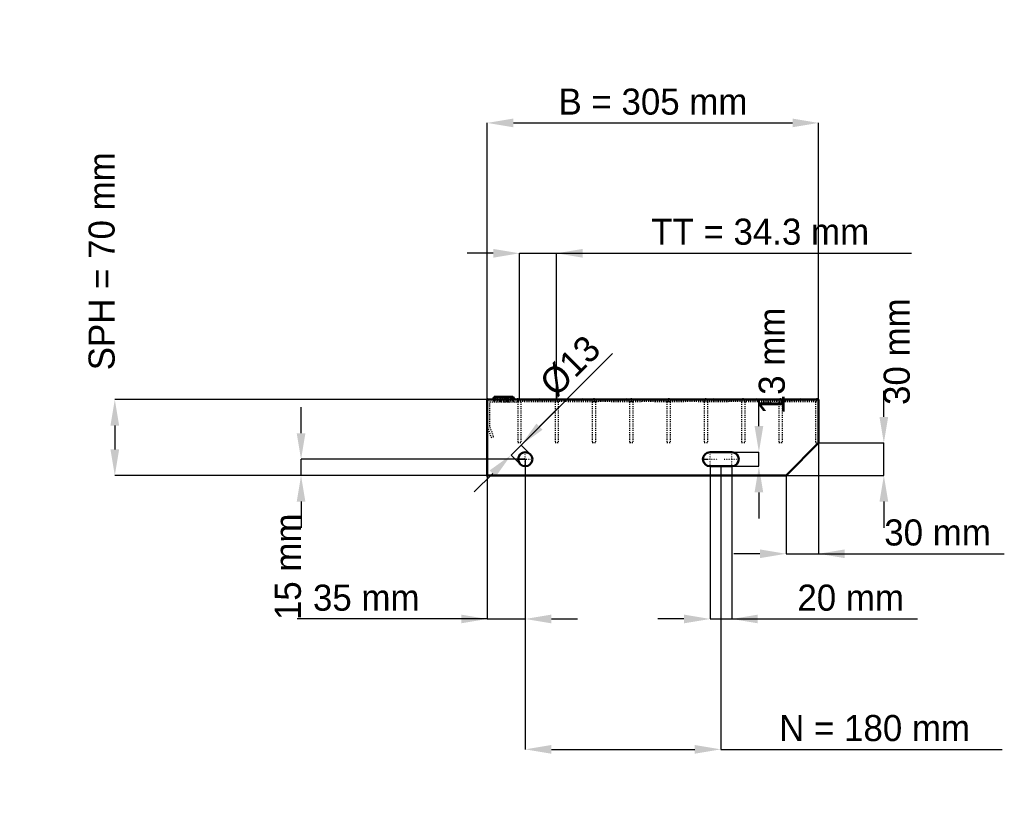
# Model space of a CAD drawing. Header units: millimetres. Extents: x -430 to 476, y -308 to 420.
import ezdxf

# ---------------------------------------------------------------- set-up
doc = ezdxf.new("R2010")
doc.units = ezdxf.units.MM
doc.linetypes.add('Center', pattern=[1.5, 0.45, -0.5, 0.05, -0.5])
doc.linetypes.add('Dashed', pattern=[2, 1, -1])
for name, color, linetype, lineweight in [('2d ConnectionPoints', 7, 'Continuous', 50), ('AM_0', 7, 'Continuous', 50), ('AM_5', 3, 'Continuous', 25), ('AM_7', 7, 'Center', 25), ('AM_9', 6, 'Dashed', 25)]:
    doc.layers.add(name, color=color, linetype=linetype, lineweight=lineweight)
doc.dimstyles.new('ISO-25', dxfattribs={"dimtxt": 2.5, "dimasz": 2.5, "dimexe": 1.25, "dimexo": 0.625, "dimtad": 1, "dimtxsty": 'Standard', "dimcen": 2.5, "dimadec": 0, "dimazin": 0, "dimtfac": 1, "dimtmove": 0, "dimatfit": 3, "dimfxl": 1, "dimarcsym": 0})

# ---------------------------------------------------------------- blocks, each defined once
blk = doc.blocks.new('1_lnfohzpwhm5ym3pjfb6mpucxj________0_in_L10002323SP34034383350_0')
at = {"layer": 'AM_0'}
for p, q in [((28, 70), (48, 70.33)), ((48, 70.33), (68, 70)), ((48, 70.33), (48, 70)), ((68, 70), (88, 70.33)), ((88, 70.33), (108, 70)), ((88, 70.33), (88, 70)), ((108, 70), (128, 70.33)), ((128, 70.33), (148, 70)), ((128, 70.33), (128, 70)), ((148, 70), (168, 70.33)), ((168, 70.33), (188, 70)), ((168, 70.33), (168, 70)), ((188, 70), (208, 70.33)), ((208, 70.33), (228, 70)), ((208, 70.33), (208, 70)), ((228, 70), (248, 70.33)), ((248, 70.33), (268, 70)), ((248, 70.33), (248, 70)), ((268, 70), (288, 70.33)), ((288, 70.33), (305, 70.05)), ((288, 70.33), (288, 70)), ((305, 70.01), (305, 70.05)), ((305, 70), (305, 70.01))]:
    blk.add_line(p, q, dxfattribs=at)
at = {"layer": 'AM_9'}
for p, q in [((28, 70), (68, 68.4)), ((28, 68.4), (68, 70)), ((28, 68.4), (48, 68.07)), ((48, 70), (48, 68.07)), ((48, 68.07), (68, 68.4)), ((68, 70), (108, 68.4)), ((68, 68.4), (108, 70)), ((68, 70), (68, 68.4)), ((68, 68.4), (88, 68.07)), ((88, 70), (88, 68.07)), ((88, 68.07), (108, 68.4)), ((108, 70), (148, 68.4)), ((108, 68.4), (148, 70)), ((108, 70), (108, 68.4)), ((108, 68.4), (128, 68.07)), ((128, 70), (128, 68.07)), ((128, 68.07), (148, 68.4)), ((148, 70), (188, 68.4)), ((148, 68.4), (188, 70)), ((148, 70), (148, 68.4)), ((148, 68.4), (168, 68.07)), ((168, 70), (168, 68.07)), ((168, 68.07), (188, 68.4)), ((188, 70), (228, 68.4)), ((188, 68.4), (228, 70)), ((188, 70), (188, 68.4)), ((188, 68.4), (208, 68.07)), ((208, 70), (208, 68.07)), ((208, 68.07), (228, 68.4)), ((228, 70), (268, 68.4)), ((228, 70), (228, 68.4)), ((228, 68.4), (268, 70)), ((228, 68.4), (248, 68.07)), ((248, 70), (248, 68.07)), ((248, 68.07), (268, 68.4)), ((268, 70), (305, 68.52)), ((268, 70), (268, 68.4)), ((268, 68.4), (305, 69.88)), ((268, 68.4), (288, 68.07)), ((288, 70), (288, 68.07)), ((288, 68.07), (305, 68.35))]:
    blk.add_line(p, q, dxfattribs=at)
blk = doc.blocks.new('2_L1200350381323FRONT_0_in_L10002323SP34034383350_0')
at = {"layer": 'AM_0'}
for p, q in [((6.43, 72.46), (5.01, 70)), ((6.43, 72.46), (23.57, 72.46)), ((18.99, 70), (17.57, 72.46)), ((24.99, 70), (23.57, 72.46))]:
    blk.add_line(p, q, dxfattribs=at)
at = {"layer": 'AM_7'}
for p, q in [((12, 73), (12, 67.5)), ((18, 73), (18, 67.5))]:
    blk.add_line(p, q, dxfattribs=at)
at = {"layer": 'AM_9'}
for p, q in [((2.25, 45.4), (2.25, 67.75)), ((2.25, 67.75), (28, 67.75)), ((7.89, 71.62), (6.3, 68.87)), ((23.7, 68.87), (6.3, 68.87)), ((6.43, 72.46), (7.89, 71.62)), ((22.11, 71.62), (7.89, 71.62)), ((12.43, 72.46), (11.01, 70)), ((13.89, 71.62), (12.3, 68.87)), ((12.43, 72.46), (13.89, 71.62)), ((16.11, 71.62), (17.57, 72.46)), ((17.7, 68.87), (16.11, 71.62)), ((19.28, 67.81), (21.08, 67.75)), ((22.11, 71.62), (23.57, 72.46)), ((23.7, 68.87), (22.11, 71.62)), ((28, 67.75), (28, 70)), ((5.75, 35.77), (2.25, 45.4)), ((0, 45), (3.64, 35)), ((3.64, 35), (5.75, 35.77))]:
    blk.add_line(p, q, dxfattribs=at)
blk.add_lwpolyline([(14.92, 67.75), (16.46, 67.8), (18, 67.84), (19.28, 67.81)], dxfattribs=at)
for centre, start, end in [((4.35, 70), 270, 330), ((10.35, 70), 270, 330), ((19.65, 70), 210, 270), ((25.65, 70), 210, 270)]:
    blk.add_arc(centre, 2.25, start, end, dxfattribs=at)
blk = doc.blocks.new('3_L120004038133HORIZONTAL1_0_in_L10002323SP34034383350_0')
at = {"layer": 'AM_9'}
for p, q in [((302, 70), (302, 30)), ((302, 68.0685), (305, 68.0685)), ((305, 30), (302, 30))]:
    blk.add_line(p, q, dxfattribs=at)
blk = doc.blocks.new('4_L120004038133HORIZONTAL2_0_in_L10002323SP34034383350_0')
at = {"layer": 'AM_9'}
for p, q in [((268.31, 70), (268.31, 30)), ((268.31, 68.0685), (271.31, 68.0685)), ((271.31, 70), (271.31, 30)), ((271.31, 30), (268.31, 30))]:
    blk.add_line(p, q, dxfattribs=at)
blk = doc.blocks.new('5_L120004038133HORIZONTAL3_0_in_L10002323SP34034383350_0')
at = {"layer": 'AM_9'}
for p, q in [((233.98, 70), (233.98, 30)), ((233.98, 68.0685), (236.98, 68.0685)), ((236.98, 70), (236.98, 30)), ((236.98, 30), (233.98, 30))]:
    blk.add_line(p, q, dxfattribs=at)
blk = doc.blocks.new('6_L120004038133HORIZONTAL4_0_in_L10002323SP34034383350_0')
at = {"layer": 'AM_9'}
for p, q in [((199.65, 70), (199.65, 30)), ((199.65, 68.0685), (202.65, 68.0685)), ((202.65, 70), (202.65, 30)), ((202.65, 30), (199.65, 30))]:
    blk.add_line(p, q, dxfattribs=at)
blk = doc.blocks.new('7_L120004038133HORIZONTAL5_0_in_L10002323SP34034383350_0')
at = {"layer": 'AM_9'}
for p, q in [((165.32, 70), (165.32, 30)), ((165.32, 68.0685), (168.32, 68.0685)), ((168.32, 70), (168.32, 30)), ((168.32, 30), (165.32, 30))]:
    blk.add_line(p, q, dxfattribs=at)
blk = doc.blocks.new('8_L120004038133HORIZONTAL6_0_in_L10002323SP34034383350_0')
at = {"layer": 'AM_9'}
for p, q in [((130.99, 70), (130.99, 30)), ((130.99, 68.0685), (133.99, 68.0685)), ((133.99, 70), (133.99, 30)), ((133.99, 30), (130.99, 30))]:
    blk.add_line(p, q, dxfattribs=at)
blk = doc.blocks.new('9_L120004038133HORIZONTAL7_0_in_L10002323SP34034383350_0')
at = {"layer": 'AM_9'}
for p, q in [((96.66, 70), (96.66, 30)), ((96.66, 68.0685), (99.66, 68.0685)), ((99.66, 70), (99.66, 30)), ((99.66, 30), (96.66, 30))]:
    blk.add_line(p, q, dxfattribs=at)
blk = doc.blocks.new('10_L120004038133HORIZONTAL8_0_in_L10002323SP34034383350_0')
at = {"layer": 'AM_9'}
for p, q in [((62.33, 70), (62.33, 30)), ((62.33, 68.0685), (65.33, 68.0685)), ((65.33, 70), (65.33, 30)), ((65.33, 30), (62.33, 30))]:
    blk.add_line(p, q, dxfattribs=at)
blk = doc.blocks.new('11_L120004038133HORIZONTAL9_0_in_L10002323SP34034383350_0')
at = {"layer": 'AM_9'}
for p, q in [((28, 70), (28, 30)), ((28, 68.0685), (31, 68.0685)), ((31, 70), (31, 30)), ((31, 30), (28, 30))]:
    blk.add_line(p, q, dxfattribs=at)
blk = doc.blocks.new('12_L3051200350334332703LEFT_0_in_L10002323SP34034383350_0')
at = {"layer": 'AM_0'}
for p, q in [((305, 70), (0, 70)), ((0, 70), (0, 0)), ((305, 30), (305, 70)), ((275, 0), (305, 30)), ((225, 21.5), (205, 21.5)), ((205, 8.5), (225, 8.5)), ((0, 0), (275, 0))]:
    blk.add_line(p, q, dxfattribs=at)
blk.add_circle((35, 15), 6.5, dxfattribs=at)
for centre, start, end in [((205, 15), 90, 270), ((225, 15), 270, 90)]:
    blk.add_arc(centre, 6.5, start, end, dxfattribs=at)
at = {"layer": 'AM_7'}
for p, q in [((35, 8.175), (35, 21.825)), ((205, 8.175), (205, 21.825)), ((225, 8.175), (225, 21.825)), ((28.175, 15), (41.825, 15)), ((198.175, 15), (211.825, 15)), ((218.175, 15), (231.825, 15))]:
    blk.add_line(p, q, dxfattribs=at)
blk = doc.blocks.new('*D13')
at = {"layer": 'AM_5', "color": 0, "lineweight": -2}
for p, q in [((0, 70), (0, 324.54)), ((24, 324.54), (281, 324.54)), ((305, 70), (305, 324.54))]:
    blk.add_line(p, q, dxfattribs=at)
at = {"layer": 'AM_5', "color": 0}
for points in [[(24, 328.54), (24, 320.54), (0, 324.54)], [(281, 320.54), (281, 328.54), (305, 324.54)]]:
    blk.add_solid(points, dxfattribs=at)
at = {"layer": 'Defpoints', "color": 0}
for p in [(305, 324.54), (0, 70), (305, 70)]:
    blk.add_point(p, dxfattribs=at)
at = {"layer": 'AM_5', "color": 0, "insert": (152.5, 344), "char_height": 24, "attachment_point": 5}
blk.add_mtext('B = 305 mm', dxfattribs=at)
blk = doc.blocks.new('*D14')
at = {"layer": 'AM_5', "color": 0, "lineweight": -2}
for p, q in [((5.5, 204.54), (-18.5, 204.54)), ((29.5, 70), (29.5, 204.54)), ((29.5, 204.54), (63.83, 204.54)), ((63.83, 70), (63.83, 204.54)), ((63.83, 204.54), (390.51, 204.54)), ((87.83, 204.54), (111.83, 204.54))]:
    blk.add_line(p, q, dxfattribs=at)
at = {"layer": 'AM_5', "color": 0}
for points in [[(5.5, 200.54), (5.5, 208.54), (29.5, 204.54)], [(87.83, 208.54), (87.83, 200.54), (63.83, 204.54)]]:
    blk.add_solid(points, dxfattribs=at)
at = {"layer": 'Defpoints', "color": 0}
for p in [(63.83, 204.54), (29.5, 70), (63.83, 70)]:
    blk.add_point(p, dxfattribs=at)
at = {"layer": 'AM_5', "color": 0, "insert": (251.17, 224.27), "char_height": 24, "attachment_point": 5}
blk.add_mtext('TT = 34.3 mm', dxfattribs=at)
blk = doc.blocks.new('*D15')
at = {"layer": 'AM_5', "color": 0, "lineweight": -2}
for p, q in [((0, 70), (-342.86, 70)), ((-342.86, 46), (-342.86, 24)), ((0, 0), (-342.86, 0))]:
    blk.add_line(p, q, dxfattribs=at)
at = {"layer": 'AM_5', "color": 0}
for points in [[(-338.86, 46), (-346.86, 46), (-342.86, 70)], [(-346.86, 24), (-338.86, 24), (-342.86, 0)]]:
    blk.add_solid(points, dxfattribs=at)
at = {"layer": 'Defpoints', "color": 0}
for p in [(0, 70), (-342.86, 0), (0, 0)]:
    blk.add_point(p, dxfattribs=at)
at = {"layer": 'AM_5', "color": 0, "insert": (-354.86, 197.2), "char_height": 24, "attachment_point": 5, "rotation": 90}
blk.add_mtext('SPH = 70 mm', dxfattribs=at)
blk = doc.blocks.new('*D16')
at = {"layer": 'AM_5', "color": 0, "lineweight": -2}
for p, q in [((-171.43, 39), (-171.43, 63)), ((35, 15), (-171.43, 15)), ((-171.43, 0), (-171.43, 15)), ((0, 0), (-171.43, 0)), ((-171.43, -24), (-171.43, -48))]:
    blk.add_line(p, q, dxfattribs=at)
at = {"layer": 'AM_5', "color": 0}
for points in [[(-175.43, 39), (-167.43, 39), (-171.43, 15)], [(-167.43, -24), (-175.43, -24), (-171.43, 0)]]:
    blk.add_solid(points, dxfattribs=at)
at = {"layer": 'Defpoints', "color": 0}
for p in [(-171.43, 15), (35, 15), (0, 0)]:
    blk.add_point(p, dxfattribs=at)
at = {"layer": 'AM_5', "color": 0, "insert": (-183.43, -84), "char_height": 24, "attachment_point": 5, "rotation": 90}
blk.add_mtext('15 mm', dxfattribs=at)
blk = doc.blocks.new('*D17')
at = {"layer": 'AM_5', "color": 0, "lineweight": -2}
for p, q in [((35, 15), (35, -132)), ((0, 0), (0, -132)), ((0, -132), (-174.87, -132)), ((-24, -132), (-48, -132)), ((0, -132), (35, -132)), ((59, -132), (83, -132))]:
    blk.add_line(p, q, dxfattribs=at)
at = {"layer": 'AM_5', "color": 0}
for points in [[(-24, -136), (-24, -128), (0, -132)], [(59, -128), (59, -136), (35, -132)]]:
    blk.add_solid(points, dxfattribs=at)
at = {"layer": 'Defpoints', "color": 0}
for p in [(35, 15), (0, 0), (35, -132)]:
    blk.add_point(p, dxfattribs=at)
at = {"layer": 'AM_5', "color": 0, "insert": (-111.43, -112.55), "char_height": 24, "attachment_point": 5}
blk.add_mtext('35 mm', dxfattribs=at)
blk = doc.blocks.new('*D18')
at = {"layer": 'AM_5', "color": 0, "lineweight": -2}
for p, q in [((205, 8.5), (205, -132)), ((225, 8.5), (225, -132)), ((181, -132), (157, -132)), ((205, -132), (225, -132)), ((225, -132), (395.95, -132)), ((249, -132), (273, -132))]:
    blk.add_line(p, q, dxfattribs=at)
at = {"layer": 'AM_5', "color": 0}
for points in [[(181, -136), (181, -128), (205, -132)], [(249, -128), (249, -136), (225, -132)]]:
    blk.add_solid(points, dxfattribs=at)
at = {"layer": 'Defpoints', "color": 0}
for p in [(205, 8.5), (225, 8.5), (225, -132)]:
    blk.add_point(p, dxfattribs=at)
at = {"layer": 'AM_5', "color": 0, "insert": (334.47, -112.55), "char_height": 24, "attachment_point": 5}
blk.add_mtext('20 mm', dxfattribs=at)
blk = doc.blocks.new('*D19')
at = {"layer": 'AM_5', "color": 0, "lineweight": -2}
for p, q in [((250, 45.5), (250, 69.5)), ((225, 21.5), (250, 21.5)), ((250, 8.5), (250, 21.5)), ((225, 8.5), (250, 8.5)), ((250, -15.5), (250, -39.5))]:
    blk.add_line(p, q, dxfattribs=at)
at = {"layer": 'AM_5', "color": 0}
for points in [[(246, 45.5), (254, 45.5), (250, 21.5)], [(254, -15.5), (246, -15.5), (250, 8.5)]]:
    blk.add_solid(points, dxfattribs=at)
at = {"layer": 'Defpoints', "color": 0}
for p in [(225, 21.5), (250, 21.5), (225, 8.5)]:
    blk.add_point(p, dxfattribs=at)
at = {"layer": 'AM_5', "color": 0, "insert": (262, 105.5), "char_height": 24, "attachment_point": 5, "rotation": 90}
blk.add_mtext('13 mm', dxfattribs=at)
blk = doc.blocks.new('*D20')
at = {"layer": 'AM_5', "color": 0, "lineweight": -2}
for p, q in [((305, 30), (305, -72)), ((275, 0), (275, -72)), ((251, -72), (227, -72)), ((275, -72), (305, -72)), ((305, -72), (475.88, -72)), ((329, -72), (353, -72))]:
    blk.add_line(p, q, dxfattribs=at)
at = {"layer": 'AM_5', "color": 0}
for points in [[(251, -76), (251, -68), (275, -72)], [(329, -68), (329, -76), (305, -72)]]:
    blk.add_solid(points, dxfattribs=at)
at = {"layer": 'Defpoints', "color": 0}
for p in [(305, 30), (275, 0), (305, -72)]:
    blk.add_point(p, dxfattribs=at)
at = {"layer": 'AM_5', "color": 0, "insert": (414.44, -52.55), "char_height": 24, "attachment_point": 5}
blk.add_mtext('30 mm', dxfattribs=at)
blk = doc.blocks.new('*D21')
at = {"layer": 'AM_5', "color": 0, "lineweight": -2}
for p, q in [((365, 54), (365, 78)), ((305, 30), (365, 30)), ((365, 0), (365, 30)), ((275, 0), (365, 0)), ((365, -24), (365, -48))]:
    blk.add_line(p, q, dxfattribs=at)
at = {"layer": 'AM_5', "color": 0}
for points in [[(361, 54), (369, 54), (365, 30)], [(369, -24), (361, -24), (365, 0)]]:
    blk.add_solid(points, dxfattribs=at)
at = {"layer": 'Defpoints', "color": 0}
for p in [(305, 30), (365, 30), (275, 0)]:
    blk.add_point(p, dxfattribs=at)
at = {"layer": 'AM_5', "color": 0, "insert": (377, 114), "char_height": 24, "attachment_point": 5, "rotation": 90}
blk.add_mtext('30 mm', dxfattribs=at)
blk = doc.blocks.new('*D22')
at = {"layer": 'AM_5', "color": 0, "lineweight": -2}
for p, q in [((35, 15), (35, -252)), ((215, 8.5), (215, -252)), ((59, -252), (191, -252)), ((215, -252), (473.96, -252))]:
    blk.add_line(p, q, dxfattribs=at)
at = {"layer": 'AM_5', "color": 0}
for points in [[(59, -248), (59, -256), (35, -252)], [(191, -256), (191, -248), (215, -252)]]:
    blk.add_solid(points, dxfattribs=at)
at = {"layer": 'Defpoints', "color": 0}
for p in [(35, 15), (215, 8.5), (215, -252)]:
    blk.add_point(p, dxfattribs=at)
at = {"layer": 'AM_5', "color": 0, "insert": (356.48, -232.55), "char_height": 24, "attachment_point": 5}
blk.add_mtext('N = 180 mm', dxfattribs=at)
blk = doc.blocks.new('*D23')
at = {"layer": 'AM_5', "color": 0, "lineweight": -2}
for p, q in [((31.11, 28.08), (115.22, 112.19)), ((48.08, 45.05), (65.05, 62.02)), ((21.92, 18.89), (31.11, 28.08)), ((39.6, 19.6), (31.11, 28.08)), ((30.4, 10.4), (21.92, 18.89)), ((4.95, 1.92), (-12.02, -15.05))]:
    blk.add_line(p, q, dxfattribs=at)
at = {"layer": 'AM_5', "color": 0}
for points in [[(45.25, 47.88), (50.91, 42.22), (31.11, 28.08)], [(7.78, -0.91), (2.12, 4.75), (21.92, 18.89)]]:
    blk.add_solid(points, dxfattribs=at)
at = {"layer": 'Defpoints', "color": 0}
for p in [(31.11, 28.08), (39.6, 19.6), (30.4, 10.4)]:
    blk.add_point(p, dxfattribs=at)
at = {"layer": 'AM_5', "color": 0, "insert": (76.38, 100.86), "char_height": 24, "attachment_point": 5, "rotation": 45}
blk.add_mtext('Ø13', dxfattribs=at)

msp = doc.modelspace()

# ---------------------------------------------------------------- linework, layer by layer
at = {"layer": '2d ConnectionPoints'}
for p in [(0, 70), (0, 70), (0, 70), (0, 70), (0, 70), (0, 70), (28, 70), (29.5, 70), (29.5, 70), (63.83, 70), (63.83, 70), (98.16, 70), (98.16, 70), (132.49, 70), (132.49, 70), (166.82, 70), (166.82, 70), (201.15, 70), (201.15, 70), (235.48, 70), (235.48, 70), (269.81, 70), (269.81, 70), (303.5, 70), (0, 0), (0, 0)]:
    msp.add_point(p, dxfattribs=at)

# ---------------------------------------------------------------- block references
for name in ['2_L1200350381323FRONT_0_in_L10002323SP34034383350_0', '12_L3051200350334332703LEFT_0_in_L10002323SP34034383350_0', '1_lnfohzpwhm5ym3pjfb6mpucxj________0_in_L10002323SP34034383350_0', '11_L120004038133HORIZONTAL9_0_in_L10002323SP34034383350_0', '10_L120004038133HORIZONTAL8_0_in_L10002323SP34034383350_0', '9_L120004038133HORIZONTAL7_0_in_L10002323SP34034383350_0', '8_L120004038133HORIZONTAL6_0_in_L10002323SP34034383350_0', '7_L120004038133HORIZONTAL5_0_in_L10002323SP34034383350_0', '6_L120004038133HORIZONTAL4_0_in_L10002323SP34034383350_0', '5_L120004038133HORIZONTAL3_0_in_L10002323SP34034383350_0', '4_L120004038133HORIZONTAL2_0_in_L10002323SP34034383350_0', '3_L120004038133HORIZONTAL1_0_in_L10002323SP34034383350_0']:
    msp.add_blockref(name, (0, 0))

# ---------------------------------------------------------------- dimensions: what is measured, and where the dimension line sits
at = {"layer": 'AM_5'}
for base, p1, p2, text, picture, middle in [((305, 324.544), (0, 70), (305, 70), 'B = 305 mm', '*D13', (152.5, 324.544)), ((63.83, 204.544), (29.5, 70), (63.83, 70), 'TT = 34.3 mm', '*D14', (251.168, 204.544)), ((305, -72), (275, 0), (305, 30), '30 mm', '*D20', (414.44, -72)), ((35, -132), (0, 0), (35, 15), '35 mm', '*D17', (-111.433, -132)), ((215, -252), (35, 15), (215, 8.5), 'N = 180 mm', '*D22', (356.478, -252)), ((225, -132), (205, 8.5), (225, 8.5), '20 mm', '*D18', (334.473, -132))]:
    dim = msp.add_linear_dim(base=base, p1=p1, p2=p2, text=text, dimstyle='ISO-25', override={"dimtxt": 24, "dimasz": 24, "dimexe": 0, "dimexo": 0, "dimgap": 7.2}, dxfattribs=at)
    dim.commit()
    dim.dimension.update_dxf_attribs({"geometry": picture, "text_midpoint": middle, "dimtype": 160})
for base, p1, p2, text, picture, middle in [((-342.857, 0), (0, 70), (0, 0), 'SPH = 70 mm', '*D15', (-354.857, 197.2)), ((365, 30), (275, 0), (305, 30), '30 mm', '*D21', (377, 114)), ((250, 21.5), (225, 8.5), (225, 21.5), '13 mm', '*D19', (262, 105.5)), ((-171.429, 15), (0, 0), (35, 15), '15 mm', '*D16', (-183.429, -84))]:
    dim = msp.add_linear_dim(base=base, p1=p1, p2=p2, angle=90, text=text, dimstyle='ISO-25', override={"dimtxt": 24, "dimasz": 24, "dimexe": 0, "dimexo": 0, "dimgap": 7.2}, dxfattribs=at)
    dim.commit()
    dim.dimension.update_dxf_attribs({"geometry": picture, "text_midpoint": middle, "dimtype": 160, "text_rotation": 90})
dim = msp.add_linear_dim(base=(31.111, 28.081), p1=(30.404, 10.404), p2=(39.596, 19.596), angle=45, text='Ø13', dimstyle='ISO-25', override={"dimtxt": 24, "dimasz": 24, "dimexe": 0, "dimexo": 0, "dimgap": 7.2}, dxfattribs=at)
dim.commit()
dim.dimension.update_dxf_attribs({"geometry": '*D23', "text_midpoint": (90.134, 87.105), "dimtype": 161})

doc.saveas('drawing.dxf')
